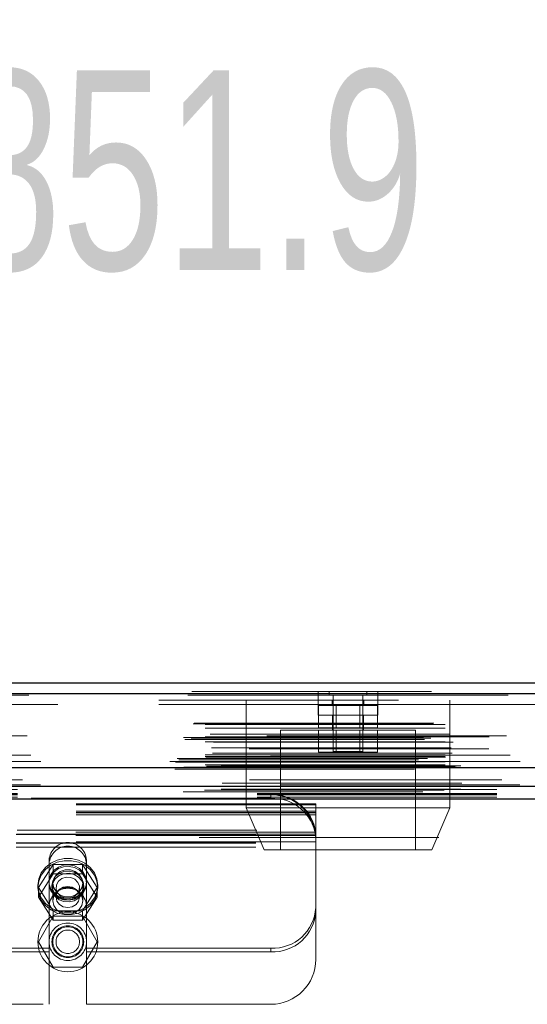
# Model space of a CAD drawing. Header units: inches. Extents: x 0.2 to 10.8, y 0.2 to 8.2.
# Tile 17 of 156: x 3.602 to 3.814, y 2.228 to 2.639. Entities that reach past the tile are written whole.
import ezdxf

# ---------------------------------------------------------------- set-up
doc = ezdxf.new("R2010")
doc.units = ezdxf.units.IN
doc.header["$MEASUREMENT"] = 0
doc.linetypes.add('HIDDEN', pattern=[0.07500000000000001, 0.05, -0.025])
doc.layers.add('DIMENSIONS', color=140, linetype='Continuous')
doc.styles.add('SLDTEXTSTYLE0', font='TXT', dxfattribs={"width": 0.7})
doc.dimstyles.new('SLDDIMSTYLE0', dxfattribs={"dimtxt": 0.0849609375, "dimasz": 0.13, "dimexe": 0, "dimexo": 0.0625, "dimgap": 0.021240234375, "dimtad": 0, "dimtih": 1, "dimtoh": 1, "dimlfac": 20, "dimrnd": 1e-09, "dimzin": 12, "dimdsep": 46, "dimtxsty": 'SLDTEXTSTYLE0', "dimsah": 1, "dimcen": 0.09, "dimadec": 0, "dimazin": 3, "dimtfac": 1, "dimtofl": 0, "dimtmove": 0, "dimatfit": 3, "dimfxl": 0, "dimfrac": 2, "dimtolj": 1, "dimtzin": 12, "dimarcsym": 0})

# ---------------------------------------------------------------- blocks, each defined once
blk = doc.blocks.new('_D_26')
at = {"layer": 'DIMENSIONS'}
for p, q in [((2.900576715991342, 2.363967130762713), (2.900576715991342, 2.770758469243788)), ((4.577476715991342, 2.363967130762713), (4.577476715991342, 2.770758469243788)), ((2.900576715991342, 2.645758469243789), (3.460934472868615, 2.645758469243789)), ((3.576060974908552, 2.645758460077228), (3.547530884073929, 2.645758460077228)), ((3.547530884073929, 2.645758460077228), (3.547530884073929, 2.510727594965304)), ((3.899209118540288, 2.645758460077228), (3.927739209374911, 2.645758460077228)), ((3.927739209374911, 2.645758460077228), (3.927739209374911, 2.510727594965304)), ((4.577476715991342, 2.645758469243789), (4.014335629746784, 2.645758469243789)), ((3.547530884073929, 2.510727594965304), (3.576060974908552, 2.510727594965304)), ((3.927739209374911, 2.510727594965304), (3.899209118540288, 2.510727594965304))]:
    blk.add_line(p, q, dxfattribs=at)
for points in [[(2.900576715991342, 2.645758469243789), (3.030576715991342, 2.625758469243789), (3.030576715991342, 2.665758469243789)], [(4.577476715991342, 2.645758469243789), (4.447476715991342, 2.665758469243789), (4.447476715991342, 2.625758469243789)]]:
    blk.add_solid(points, dxfattribs=at)
at = {"layer": 'DIMENSIONS', "char_height": 0.08333333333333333, "attachment_point": 1, "style": 'SLDTEXTSTYLE0'}
for s, insert in [('33.54', (3.576060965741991, 2.772200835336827)), ('851.9', (3.576060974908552, 2.618149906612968))]:
    blk.add_mtext(s, dxfattribs=dict(at, insert=insert))

msp = doc.modelspace()

# ---------------------------------------------------------------- linework, layer by layer
at = {"color": 7, "linetype": 'Continuous', "lineweight": 25}
for p, q in [((2.873924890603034, 2.362423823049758), (4.604104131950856, 2.362423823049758)), ((2.872157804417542, 2.357961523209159), (4.605871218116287, 2.357961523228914)), ((2.866707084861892, 2.327048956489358), (4.611321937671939, 2.327048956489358)), ((2.901172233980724, 2.319367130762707), (4.57688119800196, 2.319367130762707)), ((2.901172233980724, 2.313967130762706), (4.57688119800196, 2.313967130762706))]:
    msp.add_line(p, q, dxfattribs=at)
at = {"color": 7, "linetype": 'HIDDEN', "lineweight": 18}
for p, q in [((4.605871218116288, 2.357961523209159), (2.872157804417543, 2.357961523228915)), ((2.872157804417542, 2.357336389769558), (4.605871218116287, 2.357336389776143)), ((4.605871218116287, 2.357336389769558), (2.872157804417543, 2.357336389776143)), ((2.873924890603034, 2.358823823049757), (4.604104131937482, 2.358823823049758)), ((4.560156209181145, 2.355223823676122), (2.917906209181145, 2.355223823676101)), ((3.696514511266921, 2.355223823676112), (3.69651451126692, 2.310223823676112)), ((3.726514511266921, 2.355223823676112), (3.726514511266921, 2.348973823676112)), ((3.726531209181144, 2.358823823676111), (3.726531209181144, 2.355223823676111)), ((3.731202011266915, 2.358823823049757), (3.731202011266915, 2.357261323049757)), ((3.731202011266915, 2.357261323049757), (3.746827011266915, 2.357261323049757)), ((3.732389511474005, 2.355223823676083), (3.732389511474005, 2.352973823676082)), ((3.732764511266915, 2.357261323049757), (3.732764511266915, 2.333823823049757)), ((3.745264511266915, 2.333823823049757), (3.745264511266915, 2.357261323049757)), ((3.745639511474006, 2.352973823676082), (3.745639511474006, 2.355223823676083)), ((3.746827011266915, 2.357261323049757), (3.746827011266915, 2.358823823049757)), ((3.751514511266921, 2.348973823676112), (3.751514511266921, 2.355223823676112)), ((3.751531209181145, 2.355223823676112), (3.751531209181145, 2.358823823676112)), ((3.78151451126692, 2.310223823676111), (3.781514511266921, 2.355223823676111)), ((2.917906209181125, 2.353423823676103), (4.560156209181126, 2.353423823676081)), ((2.917906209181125, 2.353423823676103), (4.560156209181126, 2.353423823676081)), ((4.560156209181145, 2.353423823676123), (2.917906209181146, 2.353423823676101)), ((4.560156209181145, 2.353423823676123), (2.917906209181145, 2.353423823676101)), ((3.726514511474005, 2.352973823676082), (3.751514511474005, 2.352973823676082)), ((3.726716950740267, 2.352973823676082), (3.726716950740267, 2.343723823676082)), ((3.732865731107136, 2.352973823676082), (3.732865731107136, 2.343723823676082)), ((3.734117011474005, 2.352973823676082), (3.734117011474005, 2.343723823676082)), ((3.743912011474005, 2.343723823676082), (3.743912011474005, 2.352973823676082)), ((3.745163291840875, 2.352973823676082), (3.745163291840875, 2.343723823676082)), ((3.751312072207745, 2.352973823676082), (3.751312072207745, 2.343723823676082)), ((3.726514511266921, 2.348973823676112), (3.739014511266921, 2.348973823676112)), ((3.732514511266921, 2.348973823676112), (3.732514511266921, 2.342723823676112)), ((3.739014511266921, 2.348973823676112), (3.751514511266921, 2.348973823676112)), ((3.745514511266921, 2.342723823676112), (3.745514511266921, 2.348973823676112)), ((2.874423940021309, 2.345331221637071), (4.603605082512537, 2.345331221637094)), ((2.874862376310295, 2.345590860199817), (4.603166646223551, 2.345590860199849)), ((2.87949271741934, 2.345090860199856), (4.598536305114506, 2.345090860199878)), ((2.879492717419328, 2.345090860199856), (4.598536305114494, 2.345090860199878)), ((2.87949271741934, 2.343571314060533), (4.598536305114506, 2.343571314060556)), ((3.767139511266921, 2.342723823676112), (3.710889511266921, 2.342723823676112)), ((3.710889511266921, 2.342723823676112), (3.71088951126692, 2.292723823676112)), ((3.726716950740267, 2.343723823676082), (3.732865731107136, 2.343723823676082)), ((3.72671695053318, 2.342723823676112), (3.72671695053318, 2.333473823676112)), ((3.732865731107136, 2.343723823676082), (3.745163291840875, 2.343723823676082)), ((3.732865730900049, 2.342723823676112), (3.732865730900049, 2.333473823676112)), ((3.734117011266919, 2.342723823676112), (3.734117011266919, 2.333473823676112)), ((3.743912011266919, 2.333473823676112), (3.743912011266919, 2.342723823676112)), ((3.745163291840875, 2.343723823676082), (3.751312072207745, 2.343723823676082)), ((3.745163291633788, 2.342723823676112), (3.745163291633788, 2.333473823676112)), ((3.751312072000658, 2.342723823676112), (3.751312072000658, 2.333473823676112)), ((3.76713951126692, 2.292723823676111), (3.767139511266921, 2.342723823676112)), ((2.870461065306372, 2.339671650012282), (4.607567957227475, 2.339671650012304)), ((2.870929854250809, 2.338796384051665), (4.607094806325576, 2.338796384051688)), ((4.605146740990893, 2.340372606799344), (2.872889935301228, 2.340372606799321)), ((2.873642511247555, 2.339321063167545), (4.604386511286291, 2.339321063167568)), ((2.87949271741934, 2.339950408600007), (4.598536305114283, 2.33995040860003)), ((4.597977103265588, 2.339954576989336), (2.880050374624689, 2.339954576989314)), ((2.881512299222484, 2.34098636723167), (4.596516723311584, 2.340986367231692)), ((2.87949271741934, 2.337883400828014), (4.598536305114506, 2.337883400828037)), ((4.597792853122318, 2.33488360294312), (2.880235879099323, 2.334883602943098)), ((2.882069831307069, 2.33528862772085), (4.595959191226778, 2.335288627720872)), ((2.882069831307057, 2.33528862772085), (4.595959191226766, 2.335288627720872)), ((2.882951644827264, 2.337692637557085), (4.595072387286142, 2.337692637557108)), ((2.867722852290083, 2.330866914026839), (4.610306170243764, 2.330866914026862)), ((2.868483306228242, 2.330297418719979), (4.609513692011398, 2.330297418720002)), ((4.606714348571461, 2.332307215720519), (2.871309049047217, 2.332307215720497)), ((2.872251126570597, 2.330885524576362), (4.60577789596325, 2.330885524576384)), ((2.87949271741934, 2.332381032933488), (4.598536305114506, 2.33238103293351)), ((2.87949271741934, 2.33167714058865), (4.598536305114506, 2.331677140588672)), ((2.879492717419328, 2.33167714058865), (4.598536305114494, 2.331677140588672)), ((2.87974271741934, 2.33142714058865), (4.598286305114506, 2.331427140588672)), ((2.882495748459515, 2.333050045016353), (4.595531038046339, 2.333050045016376)), ((3.72671695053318, 2.333473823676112), (3.732865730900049, 2.333473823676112)), ((3.732764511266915, 2.333823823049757), (3.745264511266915, 2.333823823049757)), ((3.732865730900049, 2.333473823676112), (3.745163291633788, 2.333473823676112)), ((3.745163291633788, 2.333473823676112), (3.751312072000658, 2.333473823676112)), ((2.864681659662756, 2.329584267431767), (4.613347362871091, 2.329584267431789)), ((2.864681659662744, 2.329584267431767), (4.613347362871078, 2.329584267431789)), ((2.866707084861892, 2.326423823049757), (4.611321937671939, 2.326423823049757)), ((2.867109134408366, 2.32932909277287), (4.610919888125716, 2.329329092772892)), ((4.610865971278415, 2.329634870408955), (2.867163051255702, 2.329634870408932)), ((2.869972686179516, 2.327003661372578), (4.608056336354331, 2.3270036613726)), ((2.870098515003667, 2.326987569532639), (4.607930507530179, 2.326987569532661)), ((2.870550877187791, 2.327274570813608), (4.607478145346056, 2.327274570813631)), ((2.870550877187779, 2.327274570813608), (4.607478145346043, 2.327274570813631)), ((2.87949271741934, 2.32942714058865), (4.598536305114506, 2.329427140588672)), ((2.879492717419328, 2.32942714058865), (4.598536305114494, 2.329427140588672)), ((2.87949271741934, 2.328182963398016), (4.598536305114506, 2.328182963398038)), ((2.879492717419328, 2.328182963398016), (4.598536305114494, 2.328182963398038)), ((2.87974271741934, 2.32967714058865), (4.598286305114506, 2.329677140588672)), ((2.879992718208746, 2.32767714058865), (4.598036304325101, 2.327677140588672)), ((2.879992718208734, 2.32767714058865), (4.598036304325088, 2.327677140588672)), ((2.883640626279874, 2.327634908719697), (4.594388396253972, 2.32763490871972)), ((2.883640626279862, 2.327634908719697), (4.59438839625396, 2.32763490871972)), ((2.88410445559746, 2.327306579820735), (4.593924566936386, 2.327306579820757)), ((2.884104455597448, 2.327306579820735), (4.593924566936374, 2.327306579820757)), ((4.586056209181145, 2.327823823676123), (2.892006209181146, 2.327823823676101)), ((2.886132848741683, 2.318115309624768), (4.591894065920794, 2.31811530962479)), ((2.886558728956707, 2.320591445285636), (4.59147029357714, 2.320591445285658)), ((2.901172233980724, 2.31793804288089), (4.576881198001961, 2.317938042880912)), ((2.879211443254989, 2.317681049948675), (4.598809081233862, 2.317681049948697)), ((2.901126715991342, 2.316249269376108), (4.576926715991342, 2.316249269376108)), ((2.901126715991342, 2.314727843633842), (4.576926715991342, 2.314727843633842)), ((2.901172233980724, 2.315767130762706), (4.57688119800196, 2.315767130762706)), ((2.901172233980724, 2.313967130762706), (4.57688119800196, 2.313967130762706)), ((2.901172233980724, 2.313967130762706), (4.57688119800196, 2.313967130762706)), ((2.901172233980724, 2.313967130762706), (4.57688119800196, 2.313967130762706)), ((2.901172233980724, 2.313967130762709), (4.576881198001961, 2.313967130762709)), ((2.901172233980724, 2.313967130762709), (4.57688119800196, 2.313967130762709)), ((3.706826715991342, 2.314245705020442), (3.419326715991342, 2.314245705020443)), ((3.706826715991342, 2.314245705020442), (3.706826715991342, 2.315767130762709)), ((3.725576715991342, 2.31198533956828), (3.400576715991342, 2.311985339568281)), ((3.725576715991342, 2.311479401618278), (3.400576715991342, 2.311479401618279)), ((3.78151451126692, 2.310223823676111), (3.69651451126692, 2.310223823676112)), ((3.69651451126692, 2.310223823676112), (3.70401451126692, 2.292723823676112)), ((3.725576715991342, 2.311479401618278), (3.725576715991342, 2.31198533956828)), ((3.725576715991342, 2.299307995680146), (3.725576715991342, 2.311479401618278)), ((3.77401451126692, 2.292723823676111), (3.78151451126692, 2.310223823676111)), ((3.725576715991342, 2.30886747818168), (3.400576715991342, 2.308867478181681)), ((3.725576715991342, 2.30838533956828), (3.400576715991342, 2.308385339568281)), ((3.725576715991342, 2.308216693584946), (3.400576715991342, 2.308216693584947)), ((3.725576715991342, 2.307346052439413), (3.400576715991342, 2.307346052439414)), ((4.57688119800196, 2.297867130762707), (2.901172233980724, 2.297867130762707)), ((3.725576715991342, 2.299307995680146), (3.400576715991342, 2.299307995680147)), ((3.400576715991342, 2.299139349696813), (3.725576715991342, 2.299139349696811)), ((3.725512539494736, 2.300178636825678), (3.400640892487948, 2.30017863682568)), ((3.725512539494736, 2.298657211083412), (3.400640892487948, 2.298657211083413)), ((3.400706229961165, 2.299217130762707), (3.725447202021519, 2.299217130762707)), ((3.40100835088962, 2.301017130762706), (3.725145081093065, 2.301017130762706)), ((3.40100835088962, 2.301017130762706), (3.725145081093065, 2.301017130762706)), ((3.725576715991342, 2.299147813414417), (3.725576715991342, 2.299307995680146)), ((3.725576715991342, 2.299147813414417), (3.725576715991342, 2.297348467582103)), ((3.725576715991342, 2.297348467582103), (3.725576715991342, 2.297017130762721)), ((3.725576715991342, 2.296045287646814), (3.400576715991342, 2.296045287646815)), ((3.400576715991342, 2.295617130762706), (3.725576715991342, 2.295617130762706)), ((3.400576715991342, 2.295539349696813), (3.725576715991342, 2.295539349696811)), ((3.400576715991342, 2.293817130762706), (3.725576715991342, 2.293817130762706)), ((3.400576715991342, 2.293817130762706), (3.725576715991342, 2.293817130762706)), ((3.725576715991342, 2.297017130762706), (3.725576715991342, 2.293817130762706)), ((3.725576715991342, 2.293817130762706), (3.725576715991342, 2.247017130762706)), ((3.77401451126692, 2.292723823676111), (3.70401451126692, 2.292723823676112)), ((3.609829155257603, 2.276954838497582), (3.615977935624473, 2.286607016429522)), ((3.614314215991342, 2.288498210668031), (3.614314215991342, 2.286976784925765)), ((3.614314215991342, 2.268892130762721), (3.614314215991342, 2.286976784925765)), ((3.615977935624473, 2.286607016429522), (3.615977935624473, 2.28269779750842)), ((3.615977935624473, 2.286607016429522), (3.628275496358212, 2.286607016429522)), ((3.628275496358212, 2.286607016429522), (3.628275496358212, 2.28269779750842)), ((3.628275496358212, 2.286607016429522), (3.634424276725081, 2.276954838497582)), ((3.629939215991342, 2.288498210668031), (3.629939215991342, 2.286976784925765)), ((3.629939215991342, 2.268892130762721), (3.629939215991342, 2.286976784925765)), ((3.609829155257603, 2.27304561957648), (3.615977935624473, 2.28269779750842)), ((3.615977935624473, 2.28269779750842), (3.628275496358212, 2.28269779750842)), ((3.628275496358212, 2.28269779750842), (3.634424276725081, 2.27304561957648)), ((3.609626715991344, 2.277905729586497), (3.609626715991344, 2.27695483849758)), ((3.609829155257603, 2.276954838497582), (3.609829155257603, 2.27304561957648)), ((3.615977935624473, 2.267302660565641), (3.609829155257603, 2.276954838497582)), ((3.615501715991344, 2.277905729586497), (3.615501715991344, 2.27695483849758)), ((3.615876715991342, 2.278766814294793), (3.615876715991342, 2.271503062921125)), ((3.617229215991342, 2.276954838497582), (3.617229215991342, 2.27304561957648)), ((3.627024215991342, 2.27304561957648), (3.627024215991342, 2.276954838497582)), ((3.634424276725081, 2.276954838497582), (3.628275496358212, 2.267302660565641)), ((3.628376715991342, 2.271503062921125), (3.628376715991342, 2.278766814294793)), ((3.628751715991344, 2.27695483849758), (3.628751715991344, 2.277905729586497)), ((3.634424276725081, 2.276954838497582), (3.634424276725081, 2.27304561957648)), ((3.634626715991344, 2.27695483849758), (3.634626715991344, 2.277905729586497)), ((3.615977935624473, 2.26339344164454), (3.609829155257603, 2.27304561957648)), ((3.634424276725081, 2.27304561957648), (3.628275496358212, 2.26339344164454)), ((3.614314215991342, 2.268892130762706), (3.614314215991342, 2.228267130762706)), ((3.629939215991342, 2.268892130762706), (3.629939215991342, 2.228267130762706)), ((3.615977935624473, 2.265017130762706), (3.609829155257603, 2.254367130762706)), ((3.628275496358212, 2.267302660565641), (3.615977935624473, 2.267302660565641)), ((3.615977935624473, 2.267302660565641), (3.615977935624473, 2.26339344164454)), ((3.628275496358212, 2.265017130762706), (3.615977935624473, 2.265017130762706)), ((3.628275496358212, 2.267302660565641), (3.628275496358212, 2.26339344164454)), ((3.634424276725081, 2.254367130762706), (3.628275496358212, 2.265017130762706)), ((3.628275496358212, 2.26339344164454), (3.615977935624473, 2.26339344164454)), ((3.609829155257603, 2.254367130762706), (3.615977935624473, 2.243717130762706)), ((3.628275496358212, 2.243717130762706), (3.634424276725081, 2.254367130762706)), ((3.614314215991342, 2.251679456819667), (3.511839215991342, 2.251679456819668)), ((3.614314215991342, 2.250158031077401), (3.511839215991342, 2.250158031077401)), ((3.706826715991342, 2.251679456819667), (3.629939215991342, 2.251679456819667)), ((3.706826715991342, 2.250158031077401), (3.629939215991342, 2.250158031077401)), ((3.706826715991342, 2.251679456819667), (3.706826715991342, 2.250158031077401)), ((3.615977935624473, 2.243717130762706), (3.628275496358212, 2.243717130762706)), ((3.511839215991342, 2.228267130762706), (3.614314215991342, 2.228267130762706)), ((3.629939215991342, 2.228267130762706), (3.706826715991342, 2.228267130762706))]:
    msp.add_line(p, q, dxfattribs=at)
at = {"color": 7, "linetype": 'HIDDEN', "lineweight": 18, "flags": 128}
for points in [[(4.60316594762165, 2.321952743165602), (3.752927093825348, 2.321952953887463), (2.874865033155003, 2.321952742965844)], [(4.597904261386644, 2.321963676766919), (3.752927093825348, 2.321963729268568), (2.880122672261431, 2.321963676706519)], [(4.610686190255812, 2.319828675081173), (3.702450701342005, 2.319828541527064), (2.867338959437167, 2.319828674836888)], [(4.610685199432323, 2.319828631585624), (3.810190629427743, 2.319826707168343), (2.867339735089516, 2.319828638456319)], [(2.886135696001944, 2.318115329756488), (3.72509558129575, 2.318115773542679), (4.591909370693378, 2.318115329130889)], [(2.870268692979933, 2.317010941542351), (3.725085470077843, 2.317010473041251), (4.607769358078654, 2.317010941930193)], [(2.901172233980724, 2.315876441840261), (3.725085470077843, 2.315876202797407), (4.57688119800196, 2.315876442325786)], [(3.609626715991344, 2.277905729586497), (3.609989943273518, 2.275194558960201), (3.611058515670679, 2.272640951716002), (3.612770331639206, 2.270393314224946), (3.615025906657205, 2.268582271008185), (3.617694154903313, 2.267313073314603), (3.620620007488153, 2.266659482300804), (3.623633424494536, 2.266659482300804), (3.626559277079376, 2.267313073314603), (3.629227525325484, 2.268582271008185), (3.631483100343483, 2.270393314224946), (3.633194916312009, 2.272640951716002), (3.63426348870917, 2.275194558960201), (3.634626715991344, 2.277905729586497), (3.63426348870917, 2.280616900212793), (3.633194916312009, 2.283170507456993), (3.631483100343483, 2.285418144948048), (3.629227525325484, 2.287229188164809), (3.626559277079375, 2.288498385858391), (3.623633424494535, 2.28915197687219), (3.620620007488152, 2.28915197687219), (3.617694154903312, 2.288498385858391), (3.615025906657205, 2.287229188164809), (3.612770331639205, 2.285418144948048), (3.611058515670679, 2.283170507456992), (3.609989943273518, 2.280616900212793), (3.609626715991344, 2.277905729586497)], [(3.609626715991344, 2.27695483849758), (3.609989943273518, 2.274243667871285), (3.611058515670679, 2.271690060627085), (3.612770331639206, 2.26944242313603), (3.615025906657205, 2.267631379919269), (3.617694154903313, 2.266362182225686), (3.620620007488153, 2.265708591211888), (3.623633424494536, 2.265708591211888), (3.626559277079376, 2.266362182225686), (3.629227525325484, 2.267631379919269), (3.631483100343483, 2.26944242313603), (3.633194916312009, 2.271690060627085), (3.63426348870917, 2.274243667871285), (3.634626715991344, 2.27695483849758), (3.63426348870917, 2.279666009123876), (3.633194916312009, 2.282219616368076), (3.631483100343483, 2.284467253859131), (3.629227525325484, 2.286278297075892), (3.626559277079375, 2.287547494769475), (3.623633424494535, 2.288201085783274), (3.620620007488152, 2.288201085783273), (3.617694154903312, 2.287547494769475), (3.615025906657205, 2.286278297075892), (3.612770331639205, 2.284467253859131), (3.611058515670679, 2.282219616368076), (3.609989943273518, 2.279666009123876), (3.609626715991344, 2.27695483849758)], [(3.629939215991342, 2.279427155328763), (3.629592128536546, 2.277340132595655), (3.628581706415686, 2.27543855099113), (3.626997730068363, 2.273891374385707), (3.624980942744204, 2.272836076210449), (3.622710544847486, 2.272366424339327), (3.620388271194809, 2.272524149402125), (3.618220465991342, 2.273295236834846), (3.616399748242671, 2.274611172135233), (3.615087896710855, 2.27635502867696), (3.614401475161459, 2.278371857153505), (3.614401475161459, 2.280482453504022), (3.615087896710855, 2.282499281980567), (3.616399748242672, 2.284243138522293), (3.618220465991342, 2.285559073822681), (3.620388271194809, 2.286330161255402), (3.622710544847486, 2.286487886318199), (3.624980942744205, 2.286018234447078), (3.626997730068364, 2.284962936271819), (3.628581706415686, 2.283415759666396), (3.629592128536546, 2.281514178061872), (3.629939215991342, 2.279427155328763)], [(3.629939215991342, 2.278766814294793), (3.629592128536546, 2.276679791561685), (3.628581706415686, 2.274778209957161), (3.626997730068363, 2.273231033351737), (3.624980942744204, 2.272175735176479), (3.622710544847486, 2.271706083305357), (3.620388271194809, 2.271863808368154), (3.618220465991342, 2.272634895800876), (3.616399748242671, 2.273950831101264), (3.615087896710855, 2.27569468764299), (3.614401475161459, 2.277711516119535), (3.614401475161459, 2.279822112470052), (3.615087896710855, 2.281838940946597), (3.616399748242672, 2.283582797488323), (3.618220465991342, 2.284898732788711), (3.620388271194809, 2.285669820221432), (3.622710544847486, 2.28582754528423), (3.624980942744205, 2.285357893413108), (3.626997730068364, 2.28430259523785), (3.628581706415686, 2.282755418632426), (3.629592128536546, 2.280853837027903), (3.629939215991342, 2.278766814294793)], [(3.615501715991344, 2.277905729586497), (3.615860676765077, 2.275956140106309), (3.616898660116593, 2.274217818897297), (3.618503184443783, 2.27287914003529), (3.620500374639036, 2.272085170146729), (3.622673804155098, 2.271921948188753), (3.62478794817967, 2.272407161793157), (3.626613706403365, 2.273488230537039), (3.627953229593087, 2.27504800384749), (3.628661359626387, 2.276917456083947), (3.628661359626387, 2.278894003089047), (3.627953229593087, 2.280763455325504), (3.626613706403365, 2.282323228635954), (3.62478794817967, 2.283404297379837), (3.622673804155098, 2.283889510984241), (3.620500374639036, 2.283726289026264), (3.618503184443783, 2.282932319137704), (3.616898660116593, 2.281593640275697), (3.615860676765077, 2.279855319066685), (3.615501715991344, 2.277905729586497)], [(3.615501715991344, 2.27695483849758), (3.615860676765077, 2.275005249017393), (3.616898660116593, 2.27326692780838), (3.618503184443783, 2.271928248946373), (3.620500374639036, 2.271134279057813), (3.622673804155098, 2.270971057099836), (3.62478794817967, 2.27145627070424), (3.626613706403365, 2.272537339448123), (3.627953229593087, 2.274097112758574), (3.628661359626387, 2.27596656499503), (3.628661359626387, 2.277943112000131), (3.627953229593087, 2.279812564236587), (3.626613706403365, 2.281372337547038), (3.62478794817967, 2.28245340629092), (3.622673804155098, 2.282938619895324), (3.620500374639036, 2.282775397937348), (3.618503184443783, 2.281981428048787), (3.616898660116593, 2.28064274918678), (3.615860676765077, 2.278904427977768), (3.615501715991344, 2.27695483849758)], [(3.628376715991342, 2.278766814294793), (3.627999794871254, 2.276829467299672), (3.626914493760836, 2.275125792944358), (3.625251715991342, 2.27386127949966), (3.623212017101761, 2.273188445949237), (3.621041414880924, 2.273188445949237), (3.619001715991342, 2.27386127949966), (3.617338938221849, 2.275125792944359), (3.61625363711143, 2.276829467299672), (3.615876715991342, 2.278766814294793), (3.61625363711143, 2.280704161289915), (3.617338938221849, 2.282407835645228), (3.619001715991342, 2.283672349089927), (3.621041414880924, 2.28434518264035), (3.623212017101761, 2.28434518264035), (3.625251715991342, 2.283672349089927), (3.626914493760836, 2.282407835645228), (3.627999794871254, 2.280704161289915), (3.628376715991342, 2.278766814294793)], [(3.624575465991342, 2.273110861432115), (3.62276596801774, 2.272554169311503), (3.620859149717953, 2.272667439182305), (3.619145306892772, 2.273433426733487), (3.617885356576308, 2.274735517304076), (3.617271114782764, 2.276375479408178), (3.617396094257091, 2.27810364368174), (3.618241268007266, 2.279656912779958), (3.619677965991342, 2.280798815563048), (3.621487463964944, 2.28135550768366), (3.623394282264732, 2.281242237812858), (3.625108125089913, 2.280476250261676), (3.626368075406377, 2.279174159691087), (3.62698231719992, 2.277534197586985), (3.626857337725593, 2.275806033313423), (3.626012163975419, 2.274252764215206), (3.624575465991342, 2.273110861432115)], [(3.628376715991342, 2.271503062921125), (3.627999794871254, 2.269565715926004), (3.626914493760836, 2.26786204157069), (3.625251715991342, 2.266597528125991), (3.623212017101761, 2.265924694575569), (3.621041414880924, 2.265924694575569), (3.619001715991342, 2.266597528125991), (3.617338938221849, 2.26786204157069), (3.61625363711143, 2.269565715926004), (3.615876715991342, 2.271503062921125), (3.61625363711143, 2.273440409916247), (3.617338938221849, 2.27514408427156), (3.619001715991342, 2.276408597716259), (3.621041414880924, 2.277081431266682), (3.623212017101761, 2.277081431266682), (3.625251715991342, 2.276408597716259), (3.626914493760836, 2.27514408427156), (3.627999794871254, 2.273440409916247), (3.628376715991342, 2.271503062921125)], [(3.627024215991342, 2.27304561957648), (3.626651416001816, 2.271347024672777), (3.625589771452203, 2.269907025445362), (3.62400090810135, 2.268944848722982), (3.622126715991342, 2.268606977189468), (3.620252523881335, 2.268944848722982), (3.618663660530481, 2.269907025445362), (3.617602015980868, 2.271347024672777), (3.617229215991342, 2.27304561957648), (3.617602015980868, 2.274744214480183), (3.618663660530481, 2.276184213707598), (3.620252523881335, 2.277146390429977), (3.622126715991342, 2.277484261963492), (3.624000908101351, 2.277146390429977), (3.625589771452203, 2.276184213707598), (3.626651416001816, 2.274744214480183), (3.627024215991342, 2.27304561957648)]]:
    msp.add_lwpolyline(points, dxfattribs=at)
at = {"color": 7, "linetype": 'HIDDEN', "lineweight": 18}
for centre, radius in [((3.622126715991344, 2.254367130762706), 0.01250000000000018), ((3.622126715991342, 2.254367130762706), 0.0078125), ((3.622126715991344, 2.254367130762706), 0.006625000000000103), ((3.622126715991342, 2.254367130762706), 0.006250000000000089), ((3.622126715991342, 2.254367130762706), 0.00489750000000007)]:
    msp.add_circle(centre, radius, dxfattribs=at)
for centre, radius, start, end in [((3.707571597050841, 2.297666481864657), 0.01811596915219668, 7.970935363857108, 92.35651625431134), ((3.706826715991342, 2.297017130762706), 0.0187500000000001, 12.31776598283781, 90), ((3.707571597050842, 2.296145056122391), 0.01811596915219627, 7.970935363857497, 92.35651625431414), ((3.622126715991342, 2.28793995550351), 0.00783242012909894, 4.087218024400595, 175.9127819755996), ((3.622126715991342, 2.286418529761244), 0.00783242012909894, 4.087218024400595, 175.9127819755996), ((3.622126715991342, 2.268892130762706), 0.007812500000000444, 0, 180), ((3.707663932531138, 2.269596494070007), 0.017936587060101, 267.3246632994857, 357.0478590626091), ((3.707663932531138, 2.268075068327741), 0.01793658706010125, 267.3246632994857, 357.0478590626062), ((3.706826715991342, 2.247017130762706), 0.01875000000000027, 270.0000000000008, 0)]:
    msp.add_arc(centre, radius, start, end, dxfattribs=at)
for points in [[(3.725447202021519, 2.299217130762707), (3.725447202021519, 2.299217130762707), (3.725441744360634, 2.299264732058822), (3.725418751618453, 2.299447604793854), (3.725401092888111, 2.299582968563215), (3.725351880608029, 2.299917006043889), (3.72531978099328, 2.300118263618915), (3.725242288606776, 2.30054943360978), (3.725196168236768, 2.300783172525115), (3.725145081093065, 2.301017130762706)], [(3.725576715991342, 2.297017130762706), (3.725576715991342, 2.297359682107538), (3.725567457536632, 2.297665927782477), (3.725540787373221, 2.298208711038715), (3.72552318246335, 2.298445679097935), (3.725490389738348, 2.298824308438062), (3.725474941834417, 2.298970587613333), (3.725453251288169, 2.299167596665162), (3.725447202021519, 2.299217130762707), (3.725447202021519, 2.299217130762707)], [(3.725512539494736, 2.300178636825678), (3.725525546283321, 2.300036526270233), (3.725536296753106, 2.299905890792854), (3.725553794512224, 2.299667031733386), (3.725560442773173, 2.299559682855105), (3.725569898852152, 2.299380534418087), (3.725572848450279, 2.299306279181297), (3.725576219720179, 2.299198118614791), (3.725576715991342, 2.299163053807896), (3.725576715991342, 2.299147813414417)]]:
    msp.add_open_spline(points, degree=3, knots=[0, 0, 0, 0, 0.25, 0.25, 0.5, 0.5, 0.75, 0.75, 1, 1, 1, 1], dxfattribs=at)

# ---------------------------------------------------------------- dimensions: what is measured, and where the dimension line sits
at = {"layer": 'DIMENSIONS'}
dim = msp.add_linear_dim(base=(4.577476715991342, 2.645758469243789), p1=(2.900576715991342, 2.313967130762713), p2=(4.577476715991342, 2.313967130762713), dimstyle='SLDDIMSTYLE0', dxfattribs=at)
dim.commit()
dim.dimension.update_dxf_attribs({"geometry": '_D_26', "text_midpoint": (3.737635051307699, 2.645758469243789), "dimtype": 160})

doc.saveas('drawing.dxf')
